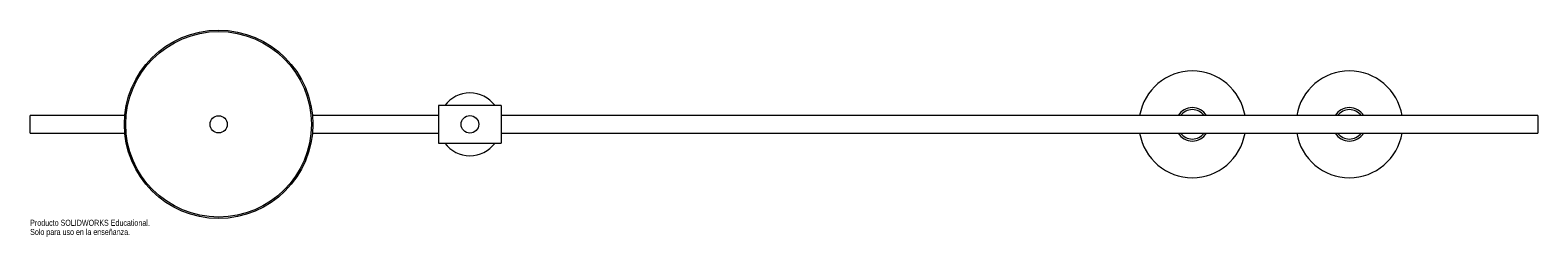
# Paper-space layout '_Inferior' of a CAD drawing. Header units: millimetres. Extents: x -350 to 850, y -90 to 75.
import ezdxf

# ---------------------------------------------------------------- set-up
doc = ezdxf.new("R2010")
doc.units = ezdxf.units.MM
doc.styles.add('SLDTEXTSTYLE0', font='TXT', dxfattribs={"width": 0.7})

psp = doc.layouts.new('_Inferior')

# ---------------------------------------------------------------- linework, layer by layer
at = {"color": 7, "linetype": 'Continuous', "lineweight": 15}
for p, q in [((25, 15), (-25, 15)), ((-25, 15), (-25, -15)), ((25, 15), (25, -15)), ((-274.7, 7), (-350, 7)), ((-350, -7), (-350, 7)), ((-25, 7), (-125.3, 7)), ((850, 7), (25, 7)), ((850, 7), (850, -7)), ((-350, -7), (-274.7, -7)), ((-125.3, -7), (-25, -7)), ((25, -7), (850, -7)), ((-25, -15), (25, -15))]:
    psp.add_line(p, q, dxfattribs=at)
for centre, radius in [((-200, 0), 75), ((-200, 0), 73.9), ((-200, 0), 6.85), ((0, 0), 7)]:
    psp.add_circle(centre, radius, dxfattribs=at)
for centre, radius, start, end in [((575, 0), 42.5, 9.4801, 170.5199), ((700, 0), 42.5, 9.4801, 170.5199), ((0, 0), 25, 36.8699, 143.1301), ((575, 0), 13.3, 31.8129, 148.1871), ((700, 0), 13.3, 31.8129, 148.1871), ((575, 0), 11.7, 36.9202, 143.0798), ((700, 0), 11.7, 36.9202, 143.0798), ((575, 0), 42.5, 189.4801, 350.5199), ((575, 0), 13.3, 211.8129, 328.1871), ((575, 0), 11.7, 216.9202, 323.0798), ((700, 0), 42.5, 189.4801, 350.5199), ((700, 0), 13.3, 211.8129, 328.1871), ((700, 0), 11.7, 216.9202, 323.0798), ((0, 0), 25, 216.8699, 323.1301)]:
    psp.add_arc(centre, radius, start, end, dxfattribs=at)

# ---------------------------------------------------------------- texts
at = {"color": 7, "linetype": 'Continuous', "char_height": 4.834, "attachment_point": 1, "style": 'SLDTEXTSTYLE0'}
for s, insert in [('Solo para uso en la enseñanza.', (-350, -83.3)), ('Producto SOLIDWORKS Educational.', (-350, -76))]:
    psp.add_mtext(s, dxfattribs=dict(at, insert=insert))

doc.saveas('drawing.dxf')
